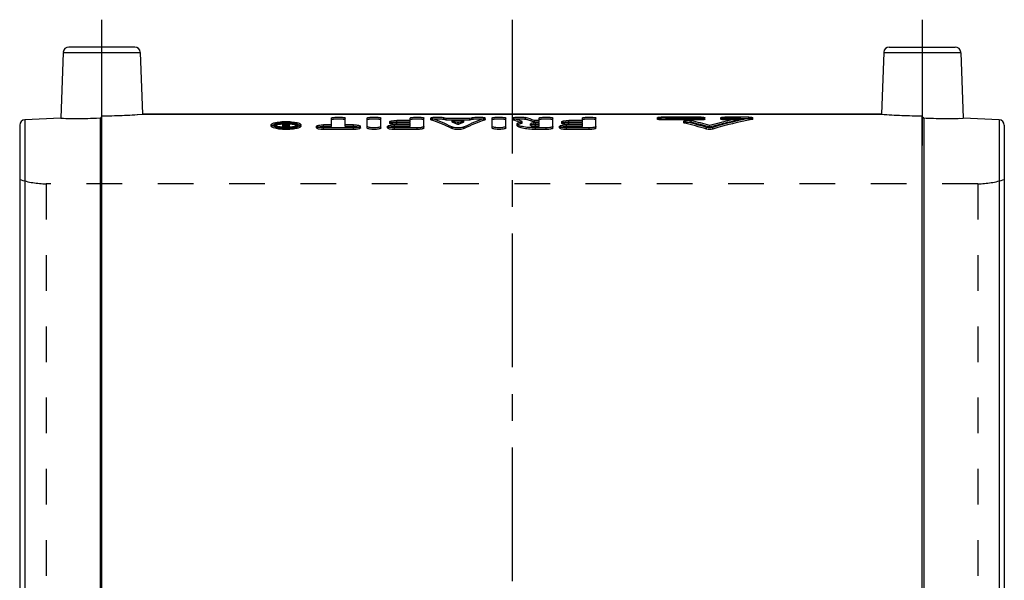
# Model space of a CAD drawing. Header units: millimetres. Extents: x 404 to 595, y 385 to 615.
# Tile 2 of 2: x 410 to 590, y 512 to 615. Entities that reach past the tile are written whole.
import ezdxf

# ---------------------------------------------------------------- set-up
doc = ezdxf.new("R2010")
doc.units = ezdxf.units.MM
doc.header["$LTSCALE"] = 65.185185
doc.linetypes.add('CENTER', pattern=[0.6, 0.375, -0.075, 0.075, -0.075])
doc.linetypes.add('HIDDEN', pattern=[0.2, 0.1, -0.1])
for name, color, linetype in [('KOERPER', 7, 'CONTINUOUS'), ('KONST.EL_MIT_GEO', 7, 'CONTINUOUS'), ('L1', 7, 'CONTINUOUS')]:
    doc.layers.add(name, color=color, linetype=linetype)

msp = doc.modelspace()

# ---------------------------------------------------------------- linework, layer by layer
at = {"layer": 'KOERPER', "color": 2, "linetype": 'CENTER'}
for p, q in [((425, 591.63), (425, 614.65)), ((575, 614.65), (575, 591.63))]:
    msp.add_line(p, q, dxfattribs=at)
at = {"layer": 'KOERPER', "color": 7, "linetype": 'Continuous'}
msp.add_line((567.57, 597.35), (432.43, 597.35), dxfattribs=at)
at = {"layer": 'KOERPER', "color": 8, "linetype": 'HIDDEN'}
msp.add_line((585.17, 584.65), (414.83, 584.65), dxfattribs=at)
at = {"layer": 'KONST.EL_MIT_GEO', "color": 7, "linetype": 'Continuous'}
for p, q in [((417.97, 608.68), (417.55, 596.64)), ((417.97, 608.68), (432.03, 608.68)), ((431.03, 609.65), (418.97, 609.65)), ((432.03, 608.68), (432.43, 597.35)), ((567.97, 608.68), (567.57, 597.35)), ((567.97, 608.68), (582.03, 608.68)), ((568.97, 609.65), (581.03, 609.65)), ((582.03, 608.68), (582.45, 596.64)), ((417.55, 596.64), (410.96, 596.35)), ((410.96, 596.35), (410.96, 391.35)), ((424.71, 596.68), (424.71, 390.75)), ((425, 390.35), (425, 597.08)), ((432.43, 597.35), (567.57, 597.35)), ((467.02, 595.42), (467.02, 596.67)), ((469.52, 595.42), (469.52, 596.67)), ((473.52, 594.86), (473.52, 596.67)), ((476.01, 594.86), (476.01, 596.67)), ((477.67, 595.7), (477.67, 596)), ((481.41, 596.21), (478.92, 596.21)), ((481.41, 596.21), (481.41, 596.67)), ((483.9, 594.86), (483.9, 596.67)), ((485.14, 596.37), (485.14, 596.67)), ((485.25, 596.3), (485.25, 596.6)), ((492.29, 596.6), (487.98, 596.6)), ((491.19, 596.21), (489.07, 596.21)), ((490.44, 595.92), (489.83, 595.92)), ((495.02, 596.3), (495.02, 596.6)), ((495.12, 596.37), (495.12, 596.67)), ((496.37, 594.86), (496.37, 596.67)), ((498.86, 594.86), (498.86, 596.67)), ((500.1, 596.37), (500.1, 596.67)), ((500.22, 596.3), (500.22, 596.6)), ((504.98, 596.21), (504.13, 596.21)), ((504.98, 596.21), (504.98, 596.67)), ((507.47, 594.86), (507.47, 596.67)), ((509.13, 595.7), (509.13, 596)), ((512.86, 596.21), (510.37, 596.21)), ((512.86, 596.21), (512.86, 596.67)), ((515.35, 594.86), (515.35, 596.67)), ((526.57, 596.44), (526.57, 596.74)), ((534.56, 596.83), (527.29, 596.83)), ((527.29, 596.34), (527.29, 596.64)), ((534.56, 596.64), (527.29, 596.64)), ((534.56, 596.34), (527.29, 596.34)), ((531.42, 595.8), (531.42, 596.1)), ((531.57, 595.72), (531.57, 596.02)), ((534.56, 596.34), (534.56, 596.64)), ((535.28, 596.44), (535.28, 596.74)), ((538.19, 596.44), (538.19, 596.74)), ((543.27, 596.83), (538.92, 596.83)), ((538.92, 596.34), (538.92, 596.64)), ((541.82, 596.64), (538.92, 596.64)), ((540.33, 596.34), (538.92, 596.34)), ((543.86, 596.38), (543.86, 596.68)), ((544, 596.44), (544, 596.74)), ((575, 390.35), (575, 597.08)), ((575.29, 596.68), (575.29, 390.75)), ((589.04, 596.35), (582.45, 596.64)), ((589.04, 596.35), (589.04, 391.35)), ((410, 595.35), (410, 392.35)), ((456, 595.17), (456, 595.46)), ((458.08, 595.45), (458.08, 595.75)), ((458.51, 595.75), (458.08, 595.75)), ((458.08, 595.09), (458.08, 595.37)), ((458.49, 595.37), (458.49, 595.38)), ((458.49, 595.25), (458.49, 595.29)), ((458.7, 595.29), (458.7, 595.43)), ((458.91, 595.43), (458.7, 595.43)), ((458.91, 595.25), (458.7, 595.25)), ((458.7, 595.02), (458.7, 595.16)), ((459.32, 595.16), (458.7, 595.16)), ((458.91, 595.51), (458.78, 595.51)), ((458.91, 595.51), (458.91, 595.75)), ((459.32, 595.75), (458.91, 595.75)), ((458.91, 595.25), (458.91, 595.43)), ((459.32, 595.04), (459.32, 595.75)), ((460.77, 595.46), (460.77, 595.46)), ((461.4, 595.46), (461.4, 595.46)), ((461.4, 595.17), (461.4, 595.46)), ((464.26, 594.86), (464.26, 595.16)), ((467.02, 595.42), (465.51, 595.42)), ((465.51, 594.58), (465.51, 594.88)), ((471.03, 594.88), (465.51, 594.88)), ((471.03, 594.58), (465.51, 594.58)), ((471.03, 595.42), (469.52, 595.42)), ((471.03, 594.58), (471.03, 594.88)), ((472.28, 594.86), (472.28, 595.16)), ((477.26, 594.86), (477.26, 595.16)), ((481.41, 595.42), (478.5, 595.42)), ((478.5, 594.58), (478.5, 594.88)), ((482.65, 594.88), (478.5, 594.88)), ((482.65, 594.58), (478.5, 594.58)), ((478.92, 595.47), (478.92, 595.77)), ((481.41, 595.77), (478.92, 595.77)), ((481.41, 595.47), (478.92, 595.47)), ((481.41, 595.42), (481.41, 595.77)), ((482.65, 594.58), (482.65, 594.88)), ((488.99, 594.75), (488.99, 595.05)), ((491.27, 594.75), (491.27, 595.05)), ((500.92, 595.3), (500.92, 595.6)), ((504.29, 595.47), (504.29, 595.77)), ((504.98, 595.77), (504.29, 595.77)), ((504.98, 595.47), (504.29, 595.47)), ((504.98, 595.42), (504.29, 595.42)), ((504.29, 594.58), (504.29, 594.88)), ((506.22, 594.88), (504.29, 594.88)), ((506.22, 594.58), (504.29, 594.58)), ((504.98, 595.42), (504.98, 595.77)), ((506.22, 594.58), (506.22, 594.88)), ((508.71, 594.86), (508.71, 595.16)), ((512.86, 595.42), (509.96, 595.42)), ((509.96, 594.58), (509.96, 594.88)), ((514.11, 594.88), (509.96, 594.88)), ((514.11, 594.58), (509.96, 594.58)), ((510.37, 595.47), (510.37, 595.77)), ((512.86, 595.77), (510.37, 595.77)), ((512.86, 595.47), (510.37, 595.47)), ((512.86, 595.42), (512.86, 595.77)), ((514.11, 594.58), (514.11, 594.88)), ((535.54, 594.65), (535.54, 594.94)), ((536.73, 594.65), (536.73, 594.94)), ((590, 595.35), (590, 392.35))]:
    msp.add_line(p, q, dxfattribs=at)
at = {"layer": 'KONST.EL_MIT_GEO', "color": 8, "linetype": 'HIDDEN'}
for p, q in [((478.92, 595.92), (478.92, 596.21)), ((481.41, 595.92), (478.92, 595.92)), ((481.41, 595.92), (481.41, 596.21)), ((487.53, 596.44), (487.53, 596.74)), ((487.98, 596.3), (487.98, 596.6)), ((492.29, 596.3), (487.98, 596.3)), ((489.07, 595.92), (489.07, 596.21)), ((489.83, 595.92), (489.07, 595.92)), ((491.19, 595.92), (490.44, 595.92)), ((491.19, 595.92), (491.19, 596.21)), ((492.29, 596.3), (492.29, 596.6)), ((492.74, 596.44), (492.74, 596.74)), ((501.86, 595.74), (501.86, 596.04)), ((502.48, 596.44), (502.48, 596.74)), ((504.13, 595.92), (504.13, 596.21)), ((504.98, 595.92), (504.13, 595.92)), ((504.98, 595.92), (504.98, 596.21)), ((510.37, 595.92), (510.37, 596.21)), ((512.86, 595.92), (510.37, 595.92)), ((512.86, 595.92), (512.86, 596.21)), ((527.29, 596.64), (527.29, 596.83)), ((534.56, 596.54), (527.29, 596.54)), ((532.73, 595.87), (532.73, 596.17)), ((534.56, 596.64), (534.56, 596.83)), ((538.92, 596.64), (538.92, 596.83)), ((543.27, 596.54), (538.92, 596.54)), ((541.82, 596.34), (540.33, 596.34)), ((541.82, 596.34), (541.82, 596.64)), ((543.27, 596.54), (543.27, 596.83)), ((456.62, 595.17), (456.62, 595.46)), ((458.51, 595.45), (458.08, 595.45)), ((458.08, 594.99), (458.08, 595.09)), ((458.37, 595.2), (458.37, 595.49)), ((458.49, 595.29), (458.49, 595.37)), ((458.49, 594.99), (458.49, 595.25)), ((458.51, 595.45), (458.51, 595.75)), ((458.7, 595.16), (458.7, 595.29)), ((458.91, 595.13), (458.7, 595.13)), ((458.7, 594.86), (458.7, 595.02)), ((458.91, 594.95), (458.7, 594.95)), ((459.32, 594.86), (458.7, 594.86)), ((458.78, 595.21), (458.78, 595.51)), ((458.91, 595.21), (458.78, 595.21)), ((458.91, 595.43), (458.91, 595.51)), ((459.32, 595.45), (458.91, 595.45)), ((458.91, 594.95), (458.91, 595.25)), ((459.32, 594.86), (459.32, 595.04)), ((460.77, 595.17), (460.77, 595.46)), ((465.51, 595.12), (465.51, 595.42)), ((467.02, 595.12), (465.51, 595.12)), ((467.02, 595.12), (467.02, 595.42)), ((469.52, 595.12), (469.52, 595.42)), ((471.03, 595.12), (469.52, 595.12)), ((471.03, 595.12), (471.03, 595.42)), ((478.5, 595.12), (478.5, 595.42)), ((481.41, 595.12), (478.5, 595.12)), ((481.41, 595.12), (481.41, 595.42)), ((490.13, 595.49), (490.13, 595.79)), ((503.41, 595.3), (503.41, 595.6)), ((504.29, 595.12), (504.29, 595.42)), ((504.98, 595.12), (504.29, 595.12)), ((504.98, 595.12), (504.98, 595.42)), ((509.96, 595.12), (509.96, 595.42)), ((512.86, 595.12), (509.96, 595.12)), ((512.86, 595.12), (512.86, 595.42)), ((536.13, 595.01), (536.13, 595.3)), ((414.83, 584.65), (414.83, 403.05)), ((585.17, 584.65), (414.83, 584.65)), ((585.17, 584.65), (585.17, 403.05))]:
    msp.add_line(p, q, dxfattribs=at)
at = {"layer": 'KONST.EL_MIT_GEO', "color": 7, "linetype": 'Continuous'}
for centre, radius, start, end in [((418.97, 608.65), 1, 90, 178), ((431.03, 608.65), 1, 2, 90), ((568.97, 608.65), 1, 90, 178), ((581.03, 608.65), 1, 2, 90), ((411, 595.35), 1, 92.5, 180), ((420.51, 698.89), 102.3, 268.3409, 272.3563), ((424.99, 700.49), 103.41, 270.0033, 274.1235), ((458.65, 586.16), 9.71, 91.8157, 94.5879), ((458.66, 582.23), 13.75, 91.7891, 93.0735), ((458.69, 581.28), 14.7, 90.5883, 91.7927), ((458.69, 584.92), 10.95, 90.6186, 91.8599), ((458.7, 580.89), 15.09, 89.4052, 90.5935), ((458.7, 584.63), 11.24, 89.3994, 90.6239), ((458.7, 584.75), 11.12, 88.8968, 89.4001), ((458.7, 581.28), 14.7, 88.206, 89.4104), ((458.71, 585.03), 10.84, 88.1611, 88.8985), ((458.73, 582.24), 13.75, 86.9252, 88.2096), ((532.15, 592.13), 4.09, 86.6551, 93.9748), ((575.01, 700.72), 103.64, 265.8812, 269.992), ((575.3, 596.97), 0.294, 257.2706, 267.5814), ((579.49, 698.99), 102.4, 267.6457, 271.6571), ((589, 595.35), 1, 0, 87.5), ((458.61, 586.4), 9.16, 93.2955, 94.405), ((458.64, 603), 7.98, 264.7768, 266.6101), ((458.67, 605.76), 10.88, 266.1146, 267.72), ((458.68, 603.77), 8.75, 266.5949, 267.8192), ((458.7, 606.42), 11.54, 267.7142, 272.2842), ((458.58, 593.8), 1.71, 97.0864, 99.0812), ((458.7, 604.05), 9.03, 267.8142, 268.3308), ((458.66, 597.34), 2.18, 262.9418, 265.6568), ((458.7, 604.14), 9.13, 268.3302, 271.6977), ((458.69, 597.8), 2.64, 265.6123, 267.6771), ((458.7, 597.92), 2.77, 267.6548, 269.996), ((458.7, 584.44), 11.13, 88.9298, 89.9989), ((458.71, 603.84), 8.83, 271.688, 273.4312), ((458.73, 605.76), 10.88, 272.2785, 273.8838), ((458.74, 603.35), 8.33, 273.4393, 274.0275), ((458.78, 602.81), 7.79, 274.0189, 275.2672), ((478.92, 602.23), 6.46, 268.5089, 269.9985), ((504.22, 592.1), 3.37, 93.9033, 96.5996), ((504.28, 591.41), 4.37, 89.9383, 93.9014), ((504.28, 591.19), 4.28, 90.922, 93.9216), ((504.29, 590.86), 4.61, 90.0002, 90.9684), ((504.29, 599.66), 4.24, 268.9449, 269.9995), ((510.37, 602.23), 6.46, 268.5089, 269.9985)]:
    msp.add_arc(centre, radius, start, end, dxfattribs=at)
at = {"layer": 'KONST.EL_MIT_GEO', "color": 8, "linetype": 'HIDDEN'}
for centre, radius, start, end in [((420.51, 698.99), 102.4, 268.3429, 272.3543), ((424.99, 700.72), 103.64, 270.008, 274.1188), ((575.01, 700.49), 103.41, 265.8765, 269.9967), ((579.49, 698.89), 102.3, 267.6437, 271.6591), ((458.65, 585.69), 9.87, 92.8488, 93.3047), ((458.68, 585.01), 10.56, 91.3779, 92.8399), ((458.7, 584.47), 11.1, 89.9966, 91.3864), ((458.71, 584.93), 10.64, 87.1615, 88.9431), ((458.75, 585.71), 9.85, 86.6516, 87.1492), ((414.83, 599.65), 15, 251.2031, 270), ((585.17, 599.65), 15, 270, 288.7969)]:
    msp.add_arc(centre, radius, start, end, dxfattribs=at)
at = {"layer": 'KONST.EL_MIT_GEO', "color": 7, "linetype": 'Continuous'}
for centre, major_axis, ratio, start_param, end_param in [((484.48, 493.85), (-7.05, 103.75), 0.43492, 6.029137, 6.111277), ((484.48, 493.85), (-7.03, 103.45), 0.43492, -0.254336, -0.171958), ((487.2, 493.85), (-7.05, 103.75), 0.43492, -0.172076, -0.162245), ((487.2, 493.85), (-7.05, 103.75), 0.43492, 6.063874, 6.087105), ((493.07, 493.85), (7.05, 103.75), 0.43492, 0.19608, 0.219312), ((495.79, 493.85), (7.05, 103.75), 0.43492, 0.171909, 0.254049), ((495.79, 493.85), (7.03, 103.45), 0.43492, 0.171958, 0.254336), ((493.07, 493.85), (7.05, 103.75), 0.43492, 0.162245, 0.172076), ((499.39, 493.85), (-7.7, 103.74), 0.460644, 6.072552, 6.106441), ((499.39, 493.85), (-7.67, 103.44), 0.460644, 6.082597, 6.106392), ((502.14, 493.85), (-7.7, 103.74), 0.460644, -0.200677, -0.166603), ((527.54, 493.85), (-20.85, 102.69), 0.727505, 5.907712, 5.959128), ((529.36, 493.85), (-20.85, 102.69), 0.727505, -0.359644, -0.31567), ((542.91, 493.85), (20.85, 102.69), 0.727505, 0.286169, 0.359644), ((544.72, 493.85), (20.85, 102.69), 0.727505, 0.28336, 0.375474), ((544.72, 493.85), (20.79, 102.39), 0.727505, 0.283392, 0.375774), ((456.56, 493.85), (-3.03, 103.8), 0.219773, 6.072619, 6.085229), ((456.99, 493.85), (-3.03, 103.8), 0.219773, 6.073509, 6.085229), ((527.54, 493.85), (-20.79, 102.39), 0.727505, -0.375774, -0.324208)]:
    msp.add_ellipse(centre, major_axis=major_axis, ratio=ratio, start_param=start_param, end_param=end_param, dxfattribs=at)
at = {"layer": 'KONST.EL_MIT_GEO', "color": 8, "linetype": 'HIDDEN'}
for centre, major_axis, ratio, start_param, end_param in [((487.2, 493.85), (-7.03, 103.45), 0.43492, -0.172125, -0.162265), ((487.2, 493.85), (-7.03, 103.45), 0.43492, -0.219498, -0.196199), ((493.07, 493.85), (7.03, 103.45), 0.43492, 0.196199, 0.219498), ((493.07, 493.85), (7.03, 103.45), 0.43492, 0.162265, 0.172125), ((499.39, 493.85), (-7.67, 103.44), 0.460644, 6.072404, 6.082597), ((502.14, 493.85), (-7.67, 103.44), 0.460644, -0.200796, -0.166623), ((529.36, 493.85), (-20.79, 102.39), 0.727505, -0.359898, -0.315797), ((542.91, 493.85), (20.79, 102.39), 0.727505, 0.28621, 0.359898), ((456.56, 493.85), (-3.02, 103.5), 0.219773, 6.07239, 6.085037), ((456.99, 493.85), (-3.02, 103.5), 0.219773, -0.209902, -0.198148)]:
    msp.add_ellipse(centre, major_axis=major_axis, ratio=ratio, start_param=start_param, end_param=end_param, dxfattribs=at)
at = {"layer": 'KONST.EL_MIT_GEO', "color": 7, "linetype": 'Continuous'}
for points, knots in [([(424.71, 596.68), (424.79, 596.68), (424.94, 596.75), (425, 596.91), (425, 596.98)], [0, 0, 0, 0, 0.499919, 1, 1, 1, 1]), ([(456, 595.46), (456, 595.56), (456.22, 595.69), (456.5, 595.78), (456.72, 595.82), (456.84, 595.85)], [0, 0, 0, 0, 0.318092, 0.61404, 1, 1, 1, 1]), ([(457.87, 595.84), (457.56, 595.81), (457.16, 595.75), (456.74, 595.63), (456.62, 595.51), (456.62, 595.46)], [0, 0, 0, 0, 0.687109, 0.890873, 1, 1, 1, 1]), ([(456.84, 595.85), (456.88, 595.85), (457.04, 595.88), (457.21, 595.9), (457.34, 595.92)], [0, 0, 0, 0, 0.234169, 1, 1, 1, 1]), ([(457.34, 595.92), (457.39, 595.92), (457.58, 595.94), (457.78, 595.95), (457.92, 595.96)], [0, 0, 0, 0, 0.24028, 1, 1, 1, 1]), ([(460.77, 595.46), (460.77, 595.53), (460.58, 595.66), (460.24, 595.75), (459.69, 595.83), (459.28, 595.86), (459.05, 595.86)], [0, 0, 0, 0, 0.10485, 0.315039, 0.624278, 1, 1, 1, 1]), ([(459.47, 595.96), (459.52, 595.96), (459.72, 595.95), (459.91, 595.93), (460.06, 595.92)], [0, 0, 0, 0, 0.258871, 1, 1, 1, 1]), ([(460.06, 595.92), (460.1, 595.91), (460.27, 595.89), (460.44, 595.87), (460.56, 595.85)], [0, 0, 0, 0, 0.265148, 1, 1, 1, 1]), ([(460.56, 595.85), (460.61, 595.84), (460.8, 595.8), (460.99, 595.75), (461.12, 595.7)], [0, 0, 0, 0, 0.289846, 1, 1, 1, 1]), ([(467.02, 596.67), (467.02, 596.68), (467.06, 596.72), (467.18, 596.76), (467.43, 596.8), (467.82, 596.83), (468.27, 596.84), (468.72, 596.83), (469.11, 596.8), (469.36, 596.76), (469.48, 596.72), (469.52, 596.68), (469.52, 596.67)], [0, 0, 0, 0, 0.015984, 0.046352, 0.154211, 0.313167, 0.499998, 0.686829, 0.845787, 0.953647, 0.984015, 1, 1, 1, 1]), ([(473.52, 596.67), (473.52, 596.68), (473.56, 596.72), (473.68, 596.76), (473.93, 596.8), (474.31, 596.83), (474.77, 596.84), (475.22, 596.83), (475.6, 596.8), (475.86, 596.76), (475.98, 596.72), (476.01, 596.68), (476.01, 596.67)], [0, 0, 0, 0, 0.015984, 0.046352, 0.154211, 0.313167, 0.499998, 0.686829, 0.845787, 0.953647, 0.984015, 1, 1, 1, 1]), ([(477.67, 596), (477.67, 596.01), (477.67, 596.02), (477.68, 596.03), (477.69, 596.03)], [0, 0, 0, 0, 0.465652, 1, 1, 1, 1]), ([(478.75, 595.77), (478.61, 595.78), (478.35, 595.79), (478.01, 595.84), (477.8, 595.89), (477.67, 595.96), (477.67, 596)], [0, 0, 0, 0, 0.377252, 0.689344, 0.900921, 1, 1, 1, 1]), ([(477.69, 596.03), (477.72, 596.07), (477.87, 596.12), (478.13, 596.17), (478.5, 596.21), (478.77, 596.21), (478.92, 596.21)], [0, 0, 0, 0, 0.126171, 0.351603, 0.6549, 1, 1, 1, 1]), ([(481.41, 596.67), (481.41, 596.68), (481.44, 596.72), (481.56, 596.76), (481.82, 596.8), (482.2, 596.83), (482.65, 596.84), (483.11, 596.83), (483.49, 596.8), (483.74, 596.76), (483.86, 596.72), (483.9, 596.68), (483.9, 596.67)], [0, 0, 0, 0, 0.015984, 0.046352, 0.154211, 0.313167, 0.499998, 0.686829, 0.845787, 0.953647, 0.984015, 1, 1, 1, 1]), ([(485.14, 596.67), (485.14, 596.67), (485.15, 596.7), (485.18, 596.71), (485.2, 596.72)], [0, 0, 0, 0, 0.170092, 1, 1, 1, 1]), ([(485.25, 596.6), (485.23, 596.61), (485.2, 596.62), (485.14, 596.64), (485.14, 596.67)], [0, 0, 0, 0, 0.378908, 1, 1, 1, 1]), ([(485.25, 596.3), (485.23, 596.31), (485.2, 596.32), (485.14, 596.35), (485.14, 596.37)], [0, 0, 0, 0, 0.377486, 1, 1, 1, 1]), ([(485.2, 596.72), (485.22, 596.73), (485.33, 596.76), (485.45, 596.78), (485.54, 596.79)], [0, 0, 0, 0, 0.176303, 1, 1, 1, 1]), ([(485.54, 596.79), (485.58, 596.8), (485.76, 596.81), (485.94, 596.82), (486.08, 596.83)], [0, 0, 0, 0, 0.223172, 1, 1, 1, 1]), ([(486.08, 596.83), (486.37, 596.84), (486.85, 596.83), (487.34, 596.8), (487.53, 596.74)], [0, 0, 0, 0, 0.58715, 1, 1, 1, 1]), ([(492.74, 596.74), (492.82, 596.76), (493.03, 596.79), (493.53, 596.84), (493.96, 596.84), (494.25, 596.83)], [0, 0, 0, 0, 0.170398, 0.415756, 1, 1, 1, 1]), ([(494.25, 596.83), (494.37, 596.82), (494.58, 596.81), (494.86, 596.78), (495.02, 596.74), (495.12, 596.7), (495.12, 596.67)], [0, 0, 0, 0, 0.391245, 0.704061, 0.909956, 1, 1, 1, 1]), ([(495.12, 596.67), (495.12, 596.66), (495.1, 596.62), (495.05, 596.61), (495.02, 596.6)], [0, 0, 0, 0, 0.145721, 1, 1, 1, 1]), ([(495.12, 596.37), (495.12, 596.36), (495.1, 596.34), (495.08, 596.33), (495.07, 596.32)], [0, 0, 0, 0, 0.652042, 1, 1, 1, 1]), ([(496.37, 596.67), (496.37, 596.68), (496.4, 596.72), (496.52, 596.76), (496.78, 596.8), (497.16, 596.83), (497.61, 596.84), (498.07, 596.83), (498.45, 596.8), (498.7, 596.76), (498.82, 596.72), (498.86, 596.68), (498.86, 596.67)], [0, 0, 0, 0, 0.015984, 0.046352, 0.154211, 0.313167, 0.499998, 0.686829, 0.845787, 0.953647, 0.984015, 1, 1, 1, 1]), ([(500.1, 596.67), (500.1, 596.69), (500.13, 596.7), (500.15, 596.71), (500.15, 596.72)], [0, 0, 0, 0, 0.649594, 1, 1, 1, 1]), ([(500.22, 596.6), (500.19, 596.61), (500.15, 596.62), (500.1, 596.65), (500.1, 596.67)], [0, 0, 0, 0, 0.664581, 1, 1, 1, 1]), ([(500.22, 596.3), (500.19, 596.31), (500.15, 596.32), (500.1, 596.36), (500.1, 596.37)], [0, 0, 0, 0, 0.662568, 1, 1, 1, 1]), ([(500.15, 596.72), (500.17, 596.73), (500.31, 596.77), (500.45, 596.79), (500.56, 596.8)], [0, 0, 0, 0, 0.167441, 1, 1, 1, 1]), ([(500.56, 596.8), (500.6, 596.8), (500.75, 596.82), (500.9, 596.82), (501.02, 596.83)], [0, 0, 0, 0, 0.228884, 1, 1, 1, 1]), ([(500.92, 595.6), (500.92, 595.62), (500.94, 595.71), (501.02, 595.77), (501.09, 595.81)], [0, 0, 0, 0, 0.196422, 1, 1, 1, 1]), ([(501.02, 596.83), (501.3, 596.84), (501.79, 596.83), (502.28, 596.8), (502.48, 596.74)], [0, 0, 0, 0, 0.582426, 1, 1, 1, 1]), ([(501.09, 595.81), (501.19, 595.86), (501.44, 595.95), (501.71, 596.01), (501.86, 596.04)], [0, 0, 0, 0, 0.419894, 1, 1, 1, 1]), ([(504.98, 596.67), (504.98, 596.68), (505.01, 596.72), (505.13, 596.76), (505.39, 596.8), (505.77, 596.83), (506.22, 596.84), (506.68, 596.83), (507.06, 596.8), (507.31, 596.76), (507.43, 596.72), (507.47, 596.68), (507.47, 596.67)], [0, 0, 0, 0, 0.015984, 0.046352, 0.154211, 0.313167, 0.499998, 0.686829, 0.845787, 0.953647, 0.984015, 1, 1, 1, 1]), ([(509.13, 596), (509.13, 596.01), (509.13, 596.02), (509.14, 596.03), (509.14, 596.03)], [0, 0, 0, 0, 0.465652, 1, 1, 1, 1]), ([(510.21, 595.77), (510.06, 595.78), (509.81, 595.79), (509.46, 595.84), (509.26, 595.89), (509.13, 595.96), (509.13, 596)], [0, 0, 0, 0, 0.377252, 0.689344, 0.900921, 1, 1, 1, 1]), ([(509.14, 596.03), (509.18, 596.07), (509.33, 596.12), (509.59, 596.17), (509.96, 596.21), (510.23, 596.21), (510.37, 596.21)], [0, 0, 0, 0, 0.126171, 0.351603, 0.6549, 1, 1, 1, 1]), ([(512.86, 596.67), (512.86, 596.68), (512.9, 596.72), (513.02, 596.76), (513.27, 596.8), (513.66, 596.83), (514.11, 596.84), (514.56, 596.83), (514.95, 596.8), (515.2, 596.76), (515.32, 596.72), (515.35, 596.68), (515.35, 596.67)], [0, 0, 0, 0, 0.015984, 0.046352, 0.154211, 0.313167, 0.499998, 0.686829, 0.845787, 0.953647, 0.984015, 1, 1, 1, 1]), ([(526.57, 596.74), (526.57, 596.75), (526.61, 596.78), (526.64, 596.78), (526.67, 596.79)], [0, 0, 0, 0, 0.312813, 1, 1, 1, 1]), ([(527.29, 596.64), (527.2, 596.64), (527.03, 596.65), (526.8, 596.67), (526.67, 596.69), (526.57, 596.72), (526.57, 596.74)], [0, 0, 0, 0, 0.374667, 0.693931, 0.910289, 1, 1, 1, 1]), ([(527.29, 596.34), (527.2, 596.34), (527.03, 596.35), (526.8, 596.37), (526.67, 596.39), (526.57, 596.42), (526.57, 596.44)], [0, 0, 0, 0, 0.374664, 0.693927, 0.910285, 1, 1, 1, 1]), ([(526.67, 596.79), (526.71, 596.8), (526.91, 596.83), (527.12, 596.83), (527.29, 596.83)], [0, 0, 0, 0, 0.18668, 1, 1, 1, 1]), ([(531.42, 596.1), (531.42, 596.1), (531.43, 596.13), (531.47, 596.14), (531.49, 596.15)], [0, 0, 0, 0, 0.162211, 1, 1, 1, 1]), ([(531.57, 596.02), (531.53, 596.03), (531.48, 596.04), (531.42, 596.08), (531.42, 596.1)], [0, 0, 0, 0, 0.674415, 1, 1, 1, 1]), ([(531.49, 596.15), (531.51, 596.16), (531.63, 596.19), (531.76, 596.2), (531.87, 596.21)], [0, 0, 0, 0, 0.181997, 1, 1, 1, 1]), ([(532.39, 596.21), (532.42, 596.21), (532.54, 596.2), (532.65, 596.19), (532.73, 596.17)], [0, 0, 0, 0, 0.286893, 1, 1, 1, 1]), ([(535.28, 596.74), (535.28, 596.72), (535.18, 596.69), (535.05, 596.67), (534.82, 596.65), (534.65, 596.64), (534.56, 596.64)], [0, 0, 0, 0, 0.08973, 0.306118, 0.625256, 1, 1, 1, 1]), ([(535.18, 596.39), (535.14, 596.38), (534.94, 596.35), (534.73, 596.34), (534.56, 596.34)], [0, 0, 0, 0, 0.186909, 1, 1, 1, 1]), ([(534.88, 596.82), (534.98, 596.82), (535.11, 596.8), (535.24, 596.78), (535.28, 596.75), (535.28, 596.74)], [0, 0, 0, 0, 0.707153, 0.909195, 1, 1, 1, 1]), ([(535.28, 596.44), (535.28, 596.43), (535.24, 596.41), (535.21, 596.4), (535.18, 596.39)], [0, 0, 0, 0, 0.313504, 1, 1, 1, 1]), ([(538.19, 596.74), (538.19, 596.75), (538.23, 596.78), (538.26, 596.78), (538.29, 596.79)], [0, 0, 0, 0, 0.312813, 1, 1, 1, 1]), ([(538.92, 596.64), (538.82, 596.64), (538.65, 596.65), (538.42, 596.67), (538.29, 596.69), (538.19, 596.72), (538.19, 596.74)], [0, 0, 0, 0, 0.374667, 0.693931, 0.910289, 1, 1, 1, 1]), ([(538.92, 596.34), (538.82, 596.34), (538.65, 596.35), (538.42, 596.37), (538.29, 596.39), (538.19, 596.42), (538.19, 596.44)], [0, 0, 0, 0, 0.374664, 0.693927, 0.910285, 1, 1, 1, 1]), ([(538.29, 596.79), (538.33, 596.8), (538.54, 596.83), (538.75, 596.83), (538.92, 596.83)], [0, 0, 0, 0, 0.18668, 1, 1, 1, 1]), ([(543.27, 596.83), (543.37, 596.83), (543.53, 596.83), (543.77, 596.81), (543.9, 596.79), (544, 596.76), (544, 596.74)], [0, 0, 0, 0, 0.375182, 0.694504, 0.910652, 1, 1, 1, 1]), ([(544, 596.74), (544, 596.72), (543.94, 596.7), (543.89, 596.69), (543.86, 596.68)], [0, 0, 0, 0, 0.303197, 1, 1, 1, 1]), ([(544, 596.44), (544, 596.44), (543.98, 596.41), (543.94, 596.4), (543.92, 596.4)], [0, 0, 0, 0, 0.129709, 1, 1, 1, 1]), ([(575, 596.98), (575, 596.91), (575.05, 596.78), (575.17, 596.7), (575.23, 596.69)], [0, 0, 0, 0, 0.49977, 1, 1, 1, 1]), ([(457.35, 594.96), (457.02, 595), (456.58, 595.09), (456.13, 595.27), (456, 595.4), (456, 595.46)], [0, 0, 0, 0, 0.678197, 0.883192, 1, 1, 1, 1]), ([(456.64, 594.79), (456.47, 594.84), (456.25, 594.9), (456, 595.08), (456, 595.17)], [0, 0, 0, 0, 0.66496, 1, 1, 1, 1]), ([(456.62, 595.46), (456.62, 595.42), (456.69, 595.34), (456.97, 595.21), (457.24, 595.15), (457.44, 595.11)], [0, 0, 0, 0, 0.122502, 0.325884, 1, 1, 1, 1]), ([(457.35, 594.66), (457.28, 594.67), (457.04, 594.7), (456.8, 594.75), (456.64, 594.79)], [0, 0, 0, 0, 0.274357, 1, 1, 1, 1]), ([(457.43, 595.49), (457.3, 595.47), (457.07, 595.43), (456.84, 595.36), (456.76, 595.31)], [0, 0, 0, 0, 0.584347, 1, 1, 1, 1]), ([(457.93, 594.9), (457.88, 594.91), (457.69, 594.92), (457.5, 594.94), (457.35, 594.96)], [0, 0, 0, 0, 0.258519, 1, 1, 1, 1]), ([(459.16, 594.59), (459, 594.58), (458.4, 594.57), (457.79, 594.6), (457.35, 594.66)], [0, 0, 0, 0, 0.257609, 1, 1, 1, 1]), ([(457.9, 595.54), (457.86, 595.54), (457.71, 595.52), (457.55, 595.51), (457.43, 595.49)], [0, 0, 0, 0, 0.263059, 1, 1, 1, 1]), ([(457.44, 595.11), (457.48, 595.11), (457.63, 595.08), (457.79, 595.06), (457.91, 595.05)], [0, 0, 0, 0, 0.236334, 1, 1, 1, 1]), ([(458.08, 595.38), (458.08, 595.41), (458.18, 595.46), (458.25, 595.48), (458.31, 595.49)], [0, 0, 0, 0, 0.317375, 1, 1, 1, 1]), ([(458.09, 595.27), (458.08, 595.27), (458.08, 595.28), (458.08, 595.29), (458.08, 595.29)], [0, 0, 0, 0, 0.538885, 1, 1, 1, 1]), ([(458.16, 595.22), (458.15, 595.23), (458.12, 595.24), (458.1, 595.25), (458.09, 595.27)], [0, 0, 0, 0, 0.312117, 1, 1, 1, 1]), ([(458.39, 595.17), (458.36, 595.18), (458.29, 595.19), (458.21, 595.2), (458.16, 595.22)], [0, 0, 0, 0, 0.293646, 1, 1, 1, 1]), ([(458.57, 595.42), (458.55, 595.42), (458.53, 595.41), (458.49, 595.4), (458.49, 595.38)], [0, 0, 0, 0, 0.388948, 1, 1, 1, 1]), ([(458.49, 595.29), (458.49, 595.27), (458.59, 595.25), (458.65, 595.25), (458.7, 595.25)], [0, 0, 0, 0, 0.31628, 1, 1, 1, 1]), ([(460.05, 594.66), (459.98, 594.65), (459.68, 594.62), (459.39, 594.6), (459.16, 594.59)], [0, 0, 0, 0, 0.237708, 1, 1, 1, 1]), ([(459.96, 595.49), (459.91, 595.5), (459.7, 595.53), (459.49, 595.54), (459.32, 595.55)], [0, 0, 0, 0, 0.232799, 1, 1, 1, 1]), ([(460.04, 594.96), (460, 594.95), (459.8, 594.93), (459.61, 594.91), (459.46, 594.9)], [0, 0, 0, 0, 0.240676, 1, 1, 1, 1]), ([(459.49, 595.05), (459.53, 595.06), (459.69, 595.07), (459.85, 595.09), (459.96, 595.11)], [0, 0, 0, 0, 0.262823, 1, 1, 1, 1]), ([(460.5, 595.37), (460.46, 595.39), (460.28, 595.44), (460.1, 595.47), (459.96, 595.49)], [0, 0, 0, 0, 0.210642, 1, 1, 1, 1]), ([(459.96, 595.11), (460.16, 595.15), (460.43, 595.21), (460.7, 595.34), (460.77, 595.43), (460.77, 595.46)], [0, 0, 0, 0, 0.674643, 0.877726, 1, 1, 1, 1]), ([(460.88, 595.13), (460.82, 595.11), (460.54, 595.03), (460.26, 594.99), (460.04, 594.96)], [0, 0, 0, 0, 0.216519, 1, 1, 1, 1]), ([(460.76, 594.79), (460.71, 594.78), (460.47, 594.72), (460.24, 594.68), (460.05, 594.66)], [0, 0, 0, 0, 0.224151, 1, 1, 1, 1]), ([(461.11, 594.91), (461.08, 594.9), (460.97, 594.85), (460.85, 594.82), (460.76, 594.79)], [0, 0, 0, 0, 0.22111, 1, 1, 1, 1]), ([(461.1, 595.21), (461.08, 595.2), (461.01, 595.17), (460.93, 595.14), (460.88, 595.13)], [0, 0, 0, 0, 0.22938, 1, 1, 1, 1]), ([(461.4, 595.46), (461.39, 595.41), (461.3, 595.29), (461.18, 595.24), (461.1, 595.21)], [0, 0, 0, 0, 0.374453, 1, 1, 1, 1]), ([(461.4, 595.17), (461.4, 595.12), (461.3, 595), (461.18, 594.94), (461.11, 594.91)], [0, 0, 0, 0, 0.373745, 1, 1, 1, 1]), ([(461.12, 595.7), (461.16, 595.69), (461.27, 595.64), (461.4, 595.54), (461.4, 595.46)], [0, 0, 0, 0, 0.355389, 1, 1, 1, 1]), ([(465.51, 594.88), (465.35, 594.88), (465.06, 594.89), (464.66, 594.95), (464.41, 595.01), (464.26, 595.11), (464.26, 595.16)], [0, 0, 0, 0, 0.364291, 0.675714, 0.892287, 1, 1, 1, 1]), ([(465.51, 594.58), (465.35, 594.58), (465.06, 594.59), (464.66, 594.65), (464.41, 594.71), (464.26, 594.81), (464.26, 594.86)], [0, 0, 0, 0, 0.364255, 0.675651, 0.892226, 1, 1, 1, 1]), ([(464.28, 595.2), (464.32, 595.25), (464.47, 595.31), (464.74, 595.37), (465.1, 595.41), (465.37, 595.42), (465.51, 595.42)], [0, 0, 0, 0, 0.135545, 0.362374, 0.661515, 1, 1, 1, 1]), ([(471.03, 595.42), (471.19, 595.42), (471.48, 595.41), (471.88, 595.36), (472.13, 595.3), (472.28, 595.2), (472.28, 595.16)], [0, 0, 0, 0, 0.365238, 0.677113, 0.893199, 1, 1, 1, 1]), ([(472.28, 595.16), (472.28, 595.11), (472.13, 595.01), (471.88, 594.95), (471.48, 594.89), (471.19, 594.88), (471.03, 594.88)], [0, 0, 0, 0, 0.107709, 0.324281, 0.635705, 1, 1, 1, 1]), ([(472.26, 594.81), (472.22, 594.76), (472.07, 594.7), (471.81, 594.63), (471.44, 594.59), (471.17, 594.58), (471.03, 594.58)], [0, 0, 0, 0, 0.136612, 0.363737, 0.662391, 1, 1, 1, 1]), ([(476.01, 595.16), (476.01, 595.11), (475.87, 595.01), (475.61, 594.95), (475.22, 594.89), (474.77, 594.87), (474.31, 594.89), (473.92, 594.95), (473.67, 595.01), (473.52, 595.11), (473.52, 595.16)], [0, 0, 0, 0, 0.053861, 0.162166, 0.317883, 0.5, 0.682117, 0.837834, 0.946139, 1, 1, 1, 1]), ([(476, 594.82), (475.97, 594.77), (475.81, 594.7), (475.52, 594.63), (475.13, 594.58), (474.68, 594.57), (474.25, 594.59), (473.89, 594.66), (473.65, 594.72), (473.52, 594.81), (473.52, 594.86)], [0, 0, 0, 0, 0.06854, 0.188144, 0.347414, 0.526087, 0.700344, 0.847159, 0.948699, 1, 1, 1, 1]), ([(476.01, 594.86), (476.01, 594.85), (476.01, 594.84), (476, 594.83), (476, 594.82)], [0, 0, 0, 0, 0.477577, 1, 1, 1, 1]), ([(478.5, 594.88), (478.34, 594.88), (478.05, 594.89), (477.65, 594.95), (477.4, 595.01), (477.26, 595.11), (477.26, 595.16)], [0, 0, 0, 0, 0.364291, 0.675714, 0.892287, 1, 1, 1, 1]), ([(478.5, 594.58), (478.34, 594.58), (478.05, 594.59), (477.65, 594.65), (477.4, 594.71), (477.26, 594.81), (477.26, 594.86)], [0, 0, 0, 0, 0.364255, 0.675651, 0.892226, 1, 1, 1, 1]), ([(477.28, 595.2), (477.31, 595.25), (477.46, 595.31), (477.73, 595.37), (478.09, 595.41), (478.36, 595.42), (478.5, 595.42)], [0, 0, 0, 0, 0.135545, 0.362374, 0.661515, 1, 1, 1, 1]), ([(477.68, 595.68), (477.68, 595.69), (477.67, 595.69), (477.67, 595.7), (477.67, 595.7)], [0, 0, 0, 0, 0.51439, 1, 1, 1, 1]), ([(478.2, 595.52), (478.08, 595.53), (477.92, 595.56), (477.74, 595.62), (477.69, 595.66), (477.68, 595.68)], [0, 0, 0, 0, 0.662051, 0.872723, 1, 1, 1, 1]), ([(478.92, 595.47), (478.85, 595.47), (478.62, 595.48), (478.38, 595.49), (478.2, 595.52)], [0, 0, 0, 0, 0.264555, 1, 1, 1, 1]), ([(483.59, 594.97), (483.53, 594.96), (483.22, 594.89), (482.9, 594.88), (482.65, 594.88)], [0, 0, 0, 0, 0.210517, 1, 1, 1, 1]), ([(483.59, 594.67), (483.53, 594.66), (483.22, 594.6), (482.9, 594.58), (482.65, 594.58)], [0, 0, 0, 0, 0.210509, 1, 1, 1, 1]), ([(483.9, 595.16), (483.9, 595.11), (483.78, 595.02), (483.67, 594.99), (483.59, 594.97)], [0, 0, 0, 0, 0.33875, 1, 1, 1, 1]), ([(483.89, 594.82), (483.87, 594.79), (483.76, 594.72), (483.66, 594.69), (483.59, 594.67)], [0, 0, 0, 0, 0.377385, 1, 1, 1, 1]), ([(483.9, 594.86), (483.9, 594.85), (483.9, 594.84), (483.89, 594.83), (483.89, 594.82)], [0, 0, 0, 0, 0.479737, 1, 1, 1, 1]), ([(491.27, 595.05), (491.13, 594.97), (490.74, 594.9), (490.13, 594.86), (489.52, 594.9), (489.13, 594.97), (488.99, 595.05)], [0, 0, 0, 0, 0.205098, 0.5, 0.794901, 1, 1, 1, 1]), ([(491.27, 594.75), (491.13, 594.67), (490.74, 594.6), (490.13, 594.56), (489.52, 594.6), (489.13, 594.67), (488.99, 594.75)], [0, 0, 0, 0, 0.205106, 0.5, 0.794893, 1, 1, 1, 1]), ([(496.38, 595.12), (496.38, 595.13), (496.37, 595.14), (496.37, 595.15), (496.37, 595.16)], [0, 0, 0, 0, 0.522472, 1, 1, 1, 1]), ([(498.85, 594.82), (498.82, 594.77), (498.65, 594.7), (498.37, 594.63), (497.97, 594.58), (497.53, 594.57), (497.1, 594.59), (496.73, 594.66), (496.5, 594.72), (496.37, 594.81), (496.37, 594.86)], [0, 0, 0, 0, 0.06854, 0.188144, 0.347414, 0.526087, 0.700344, 0.847159, 0.948699, 1, 1, 1, 1]), ([(498.86, 595.16), (498.86, 595.11), (498.73, 595.02), (498.49, 594.96), (498.13, 594.89), (497.7, 594.87), (497.25, 594.88), (496.86, 594.93), (496.57, 595), (496.41, 595.07), (496.38, 595.12)], [0, 0, 0, 0, 0.051269, 0.152806, 0.29963, 0.473901, 0.65259, 0.811872, 0.931478, 1, 1, 1, 1]), ([(498.86, 594.86), (498.86, 594.85), (498.86, 594.84), (498.85, 594.83), (498.85, 594.82)], [0, 0, 0, 0, 0.477577, 1, 1, 1, 1]), ([(504.29, 594.88), (503.86, 594.88), (503.06, 594.91), (502.12, 595.04), (501.51, 595.19), (501.2, 595.32), (500.99, 595.43), (500.92, 595.55), (500.92, 595.6)], [0, 0, 0, 0, 0.364845, 0.676603, 0.798786, 0.893132, 0.95851, 1, 1, 1, 1]), ([(504.29, 594.58), (503.86, 594.58), (503.06, 594.61), (502.12, 594.74), (501.51, 594.9), (501.2, 595.02), (500.99, 595.13), (500.92, 595.25), (500.92, 595.3)], [0, 0, 0, 0, 0.364814, 0.67655, 0.79873, 0.893082, 0.958477, 1, 1, 1, 1]), ([(503.99, 595.76), (503.85, 595.75), (503.66, 595.73), (503.47, 595.67), (503.41, 595.62), (503.41, 595.6)], [0, 0, 0, 0, 0.687227, 0.893061, 1, 1, 1, 1]), ([(503.41, 595.6), (503.41, 595.58), (503.43, 595.56), (503.45, 595.54), (503.46, 595.54)], [0, 0, 0, 0, 0.665484, 1, 1, 1, 1]), ([(503.46, 595.54), (503.55, 595.49), (503.81, 595.45), (504.06, 595.43), (504.21, 595.42)], [0, 0, 0, 0, 0.395606, 1, 1, 1, 1]), ([(507.47, 595.16), (507.47, 595.11), (507.32, 595.01), (507.07, 594.95), (506.68, 594.89), (506.38, 594.88), (506.22, 594.88)], [0, 0, 0, 0, 0.107707, 0.324295, 0.635741, 1, 1, 1, 1]), ([(507.46, 594.82), (507.43, 594.77), (507.28, 594.7), (507.02, 594.64), (506.64, 594.59), (506.37, 594.58), (506.22, 594.58)], [0, 0, 0, 0, 0.129498, 0.354432, 0.656219, 1, 1, 1, 1]), ([(507.47, 594.86), (507.47, 594.85), (507.47, 594.84), (507.46, 594.83), (507.46, 594.82)], [0, 0, 0, 0, 0.479737, 1, 1, 1, 1]), ([(509.96, 594.88), (509.8, 594.88), (509.51, 594.89), (509.11, 594.95), (508.86, 595.01), (508.71, 595.11), (508.71, 595.16)], [0, 0, 0, 0, 0.364291, 0.675714, 0.892287, 1, 1, 1, 1]), ([(509.96, 594.58), (509.8, 594.58), (509.51, 594.59), (509.11, 594.65), (508.86, 594.71), (508.71, 594.81), (508.71, 594.86)], [0, 0, 0, 0, 0.364255, 0.675651, 0.892226, 1, 1, 1, 1]), ([(508.73, 595.2), (508.77, 595.25), (508.92, 595.31), (509.18, 595.37), (509.55, 595.41), (509.82, 595.42), (509.96, 595.42)], [0, 0, 0, 0, 0.135545, 0.362374, 0.661515, 1, 1, 1, 1]), ([(509.13, 595.68), (509.13, 595.69), (509.13, 595.69), (509.13, 595.7), (509.13, 595.7)], [0, 0, 0, 0, 0.51439, 1, 1, 1, 1]), ([(509.66, 595.52), (509.54, 595.53), (509.37, 595.56), (509.2, 595.62), (509.14, 595.66), (509.13, 595.68)], [0, 0, 0, 0, 0.662051, 0.872723, 1, 1, 1, 1]), ([(510.37, 595.47), (510.31, 595.47), (510.07, 595.48), (509.83, 595.49), (509.66, 595.52)], [0, 0, 0, 0, 0.264555, 1, 1, 1, 1]), ([(515.35, 595.16), (515.35, 595.11), (515.21, 595.01), (514.96, 594.95), (514.56, 594.89), (514.27, 594.88), (514.11, 594.88)], [0, 0, 0, 0, 0.107707, 0.324295, 0.635741, 1, 1, 1, 1]), ([(515.34, 594.82), (515.32, 594.77), (515.17, 594.7), (514.9, 594.64), (514.53, 594.59), (514.26, 594.58), (514.11, 594.58)], [0, 0, 0, 0, 0.129498, 0.354432, 0.656219, 1, 1, 1, 1]), ([(515.35, 594.86), (515.35, 594.85), (515.35, 594.84), (515.35, 594.83), (515.34, 594.82)], [0, 0, 0, 0, 0.479737, 1, 1, 1, 1]), ([(531.57, 595.72), (531.53, 595.73), (531.48, 595.74), (531.42, 595.78), (531.42, 595.8)], [0, 0, 0, 0, 0.67434, 1, 1, 1, 1]), ([(536.73, 594.94), (536.54, 594.89), (536.13, 594.87), (535.73, 594.89), (535.54, 594.94)], [0, 0, 0, 0, 0.5, 1, 1, 1, 1]), ([(536.73, 594.65), (536.54, 594.59), (536.13, 594.57), (535.73, 594.59), (535.54, 594.65)], [0, 0, 0, 0, 0.5, 1, 1, 1, 1])]:
    msp.add_open_spline(points, degree=3, knots=knots, dxfattribs=at)
at = {"layer": 'KONST.EL_MIT_GEO', "color": 8, "linetype": 'HIDDEN'}
for points, knots in [([(467.02, 596.37), (467.02, 596.39), (467.06, 596.42), (467.18, 596.46), (467.43, 596.5), (467.82, 596.53), (468.27, 596.54), (468.72, 596.53), (469.11, 596.5), (469.36, 596.46), (469.48, 596.42), (469.52, 596.39), (469.52, 596.37)], [0, 0, 0, 0, 0.015984, 0.046338, 0.154255, 0.31323, 0.50013, 0.686968, 0.845871, 0.953679, 0.984017, 1, 1, 1, 1]), ([(473.52, 596.37), (473.52, 596.39), (473.56, 596.42), (473.68, 596.46), (473.93, 596.5), (474.31, 596.53), (474.77, 596.54), (475.22, 596.53), (475.6, 596.5), (475.86, 596.46), (475.98, 596.42), (476.01, 596.39), (476.01, 596.37)], [0, 0, 0, 0, 0.015984, 0.046338, 0.154255, 0.31323, 0.50013, 0.686968, 0.845871, 0.953679, 0.984017, 1, 1, 1, 1]), ([(477.67, 595.7), (477.67, 595.74), (477.83, 595.82), (478.07, 595.86), (478.47, 595.91), (478.76, 595.92), (478.92, 595.92)], [0, 0, 0, 0, 0.098061, 0.314212, 0.629735, 1, 1, 1, 1]), ([(481.41, 596.37), (481.41, 596.39), (481.44, 596.42), (481.56, 596.46), (481.82, 596.5), (482.2, 596.53), (482.65, 596.54), (483.11, 596.53), (483.49, 596.5), (483.74, 596.46), (483.86, 596.42), (483.9, 596.39), (483.9, 596.37)], [0, 0, 0, 0, 0.015984, 0.046338, 0.154255, 0.31323, 0.50013, 0.686968, 0.845871, 0.953679, 0.984017, 1, 1, 1, 1]), ([(485.14, 596.37), (485.14, 596.4), (485.27, 596.45), (485.45, 596.48), (485.77, 596.52), (486.27, 596.54), (486.87, 596.53), (487.34, 596.5), (487.53, 596.44)], [0, 0, 0, 0, 0.037649, 0.125432, 0.257769, 0.420355, 0.761642, 1, 1, 1, 1]), ([(492.74, 596.44), (492.92, 596.5), (493.39, 596.53), (493.99, 596.54), (494.5, 596.52), (494.82, 596.48), (495, 596.45), (495.12, 596.4), (495.12, 596.37)], [0, 0, 0, 0, 0.238476, 0.579827, 0.742398, 0.874653, 0.962384, 1, 1, 1, 1]), ([(496.37, 596.37), (496.37, 596.39), (496.4, 596.42), (496.52, 596.46), (496.78, 596.5), (497.16, 596.53), (497.61, 596.54), (498.07, 596.53), (498.45, 596.5), (498.7, 596.46), (498.82, 596.42), (498.86, 596.39), (498.86, 596.37)], [0, 0, 0, 0, 0.015984, 0.046338, 0.154255, 0.31323, 0.50013, 0.686968, 0.845871, 0.953679, 0.984017, 1, 1, 1, 1]), ([(500.1, 596.37), (500.1, 596.4), (500.23, 596.45), (500.4, 596.48), (500.72, 596.52), (501.22, 596.54), (501.82, 596.53), (502.29, 596.5), (502.48, 596.44)], [0, 0, 0, 0, 0.037287, 0.124145, 0.255279, 0.416748, 0.757679, 1, 1, 1, 1]), ([(504.98, 596.37), (504.98, 596.39), (505.01, 596.42), (505.13, 596.46), (505.39, 596.5), (505.77, 596.53), (506.22, 596.54), (506.68, 596.53), (507.06, 596.5), (507.31, 596.46), (507.43, 596.42), (507.47, 596.39), (507.47, 596.37)], [0, 0, 0, 0, 0.015984, 0.046338, 0.154255, 0.31323, 0.50013, 0.686968, 0.845871, 0.953679, 0.984017, 1, 1, 1, 1]), ([(509.13, 595.7), (509.13, 595.74), (509.29, 595.82), (509.53, 595.86), (509.92, 595.91), (510.21, 595.92), (510.37, 595.92)], [0, 0, 0, 0, 0.098061, 0.314212, 0.629735, 1, 1, 1, 1]), ([(512.86, 596.37), (512.86, 596.39), (512.9, 596.42), (513.02, 596.46), (513.27, 596.5), (513.66, 596.53), (514.11, 596.54), (514.56, 596.53), (514.95, 596.5), (515.2, 596.46), (515.32, 596.42), (515.35, 596.39), (515.35, 596.37)], [0, 0, 0, 0, 0.015984, 0.046338, 0.154255, 0.31323, 0.50013, 0.686968, 0.845871, 0.953679, 0.984017, 1, 1, 1, 1]), ([(526.57, 596.44), (526.57, 596.46), (526.67, 596.49), (526.8, 596.51), (527.03, 596.53), (527.2, 596.54), (527.29, 596.54)], [0, 0, 0, 0, 0.089296, 0.305492, 0.62482, 1, 1, 1, 1]), ([(531.42, 595.8), (531.42, 595.82), (531.48, 595.85), (531.64, 595.89), (531.95, 595.92), (532.34, 595.92), (532.61, 595.9), (532.73, 595.87)], [0, 0, 0, 0, 0.038852, 0.11938, 0.390805, 0.725166, 1, 1, 1, 1]), ([(534.56, 596.54), (534.65, 596.54), (534.82, 596.53), (535.05, 596.51), (535.18, 596.49), (535.28, 596.46), (535.28, 596.44)], [0, 0, 0, 0, 0.375102, 0.694557, 0.910724, 1, 1, 1, 1]), ([(538.19, 596.44), (538.19, 596.46), (538.29, 596.49), (538.42, 596.51), (538.65, 596.53), (538.82, 596.54), (538.92, 596.54)], [0, 0, 0, 0, 0.089296, 0.305492, 0.62482, 1, 1, 1, 1]), ([(543.27, 596.54), (543.37, 596.54), (543.53, 596.53), (543.77, 596.51), (543.9, 596.49), (544, 596.46), (544, 596.44)], [0, 0, 0, 0, 0.375181, 0.694501, 0.910649, 1, 1, 1, 1]), ([(456, 595.17), (456, 595.26), (456.21, 595.38), (456.47, 595.47), (456.97, 595.58), (457.71, 595.66), (458.7, 595.7), (459.68, 595.66), (460.43, 595.58), (460.92, 595.47), (461.19, 595.38), (461.4, 595.26), (461.4, 595.17)], [0, 0, 0, 0, 0.051614, 0.09862, 0.159695, 0.316341, 0.5, 0.68366, 0.840306, 0.901381, 0.948386, 1, 1, 1, 1]), ([(456.76, 595.31), (456.74, 595.3), (456.68, 595.27), (456.62, 595.21), (456.62, 595.17)], [0, 0, 0, 0, 0.334395, 1, 1, 1, 1]), ([(456.62, 595.17), (456.62, 595.09), (456.87, 594.94), (457.28, 594.84), (457.94, 594.74), (458.7, 594.71), (459.45, 594.74), (460.11, 594.84), (460.53, 594.94), (460.77, 595.09), (460.77, 595.17)], [0, 0, 0, 0, 0.052494, 0.160857, 0.317144, 0.499999, 0.682855, 0.839141, 0.947506, 1, 1, 1, 1]), ([(458.08, 595.09), (458.08, 595.12), (458.21, 595.17), (458.3, 595.19), (458.37, 595.2)], [0, 0, 0, 0, 0.312364, 1, 1, 1, 1]), ([(458.16, 594.93), (458.15, 594.93), (458.12, 594.94), (458.08, 594.97), (458.08, 594.99)], [0, 0, 0, 0, 0.360557, 1, 1, 1, 1]), ([(458.7, 594.86), (458.64, 594.86), (458.46, 594.86), (458.28, 594.88), (458.16, 594.93)], [0, 0, 0, 0, 0.295226, 1, 1, 1, 1]), ([(458.57, 595.12), (458.55, 595.12), (458.53, 595.11), (458.49, 595.1), (458.49, 595.09)], [0, 0, 0, 0, 0.388887, 1, 1, 1, 1]), ([(458.49, 594.99), (458.49, 594.97), (458.59, 594.95), (458.65, 594.95), (458.7, 594.95)], [0, 0, 0, 0, 0.316329, 1, 1, 1, 1]), ([(460.77, 595.17), (460.77, 595.18), (460.76, 595.25), (460.69, 595.29), (460.64, 595.31)], [0, 0, 0, 0, 0.189862, 1, 1, 1, 1]), ([(464.26, 594.86), (464.26, 594.9), (464.41, 595), (464.66, 595.06), (465.06, 595.11), (465.35, 595.12), (465.51, 595.12)], [0, 0, 0, 0, 0.106856, 0.32294, 0.634791, 1, 1, 1, 1]), ([(471.03, 595.12), (471.19, 595.12), (471.48, 595.11), (471.88, 595.06), (472.13, 595), (472.28, 594.9), (472.28, 594.86)], [0, 0, 0, 0, 0.365205, 0.677056, 0.893141, 1, 1, 1, 1]), ([(477.26, 594.86), (477.26, 594.9), (477.4, 595), (477.65, 595.06), (478.05, 595.11), (478.34, 595.12), (478.5, 595.12)], [0, 0, 0, 0, 0.106856, 0.32294, 0.634791, 1, 1, 1, 1]), ([(500.92, 595.3), (500.92, 595.42), (501.16, 595.56), (501.48, 595.66), (501.73, 595.72), (501.86, 595.74)], [0, 0, 0, 0, 0.321483, 0.616634, 1, 1, 1, 1]), ([(503.46, 595.36), (503.45, 595.36), (503.43, 595.34), (503.41, 595.32), (503.41, 595.3)], [0, 0, 0, 0, 0.33465, 1, 1, 1, 1]), ([(503.41, 595.3), (503.41, 595.27), (503.51, 595.21), (503.69, 595.17), (503.97, 595.13), (504.18, 595.12), (504.29, 595.12)], [0, 0, 0, 0, 0.103151, 0.319642, 0.632998, 1, 1, 1, 1]), ([(503.83, 595.45), (503.79, 595.44), (503.66, 595.43), (503.54, 595.4), (503.46, 595.36)], [0, 0, 0, 0, 0.318144, 1, 1, 1, 1]), ([(508.71, 594.86), (508.71, 594.9), (508.86, 595), (509.11, 595.06), (509.51, 595.11), (509.8, 595.12), (509.96, 595.12)], [0, 0, 0, 0, 0.106856, 0.32294, 0.634791, 1, 1, 1, 1])]:
    msp.add_open_spline(points, degree=3, knots=knots, dxfattribs=at)
at = {"layer": 'KONST.EL_MIT_GEO', "color": 7, "linetype": 'Continuous'}
for points in [[(495.07, 596.32), (495.06, 596.32), (495.04, 596.31), (495.02, 596.3)], [(534.56, 596.83), (534.66, 596.83), (534.77, 596.83), (534.88, 596.82)], [(543.92, 596.4), (543.9, 596.39), (543.88, 596.39), (543.86, 596.38)], [(458.7, 595.43), (458.65, 595.43), (458.61, 595.43), (458.57, 595.42)], [(464.26, 595.16), (464.26, 595.17), (464.27, 595.19), (464.28, 595.2)], [(472.28, 594.86), (472.28, 594.84), (472.27, 594.82), (472.26, 594.81)], [(477.26, 595.16), (477.26, 595.17), (477.27, 595.19), (477.28, 595.2)], [(508.71, 595.16), (508.71, 595.17), (508.72, 595.19), (508.73, 595.2)]]:
    msp.add_open_spline(points, degree=3, dxfattribs=at)
at = {"layer": 'KONST.EL_MIT_GEO', "color": 8, "linetype": 'HIDDEN'}
for points in [[(575.29, 596.68), (575.27, 596.68), (575.25, 596.68), (575.23, 596.69)], [(458.7, 595.13), (458.65, 595.13), (458.61, 595.13), (458.57, 595.12)], [(460.64, 595.31), (460.59, 595.34), (460.55, 595.36), (460.5, 595.37)]]:
    msp.add_open_spline(points, degree=3, dxfattribs=at)
at = {"layer": 'L1', "color": 2, "linetype": 'CENTER'}
msp.add_line((500, 614.65), (500, 498.85), dxfattribs=at)

doc.saveas('drawing.dxf')
